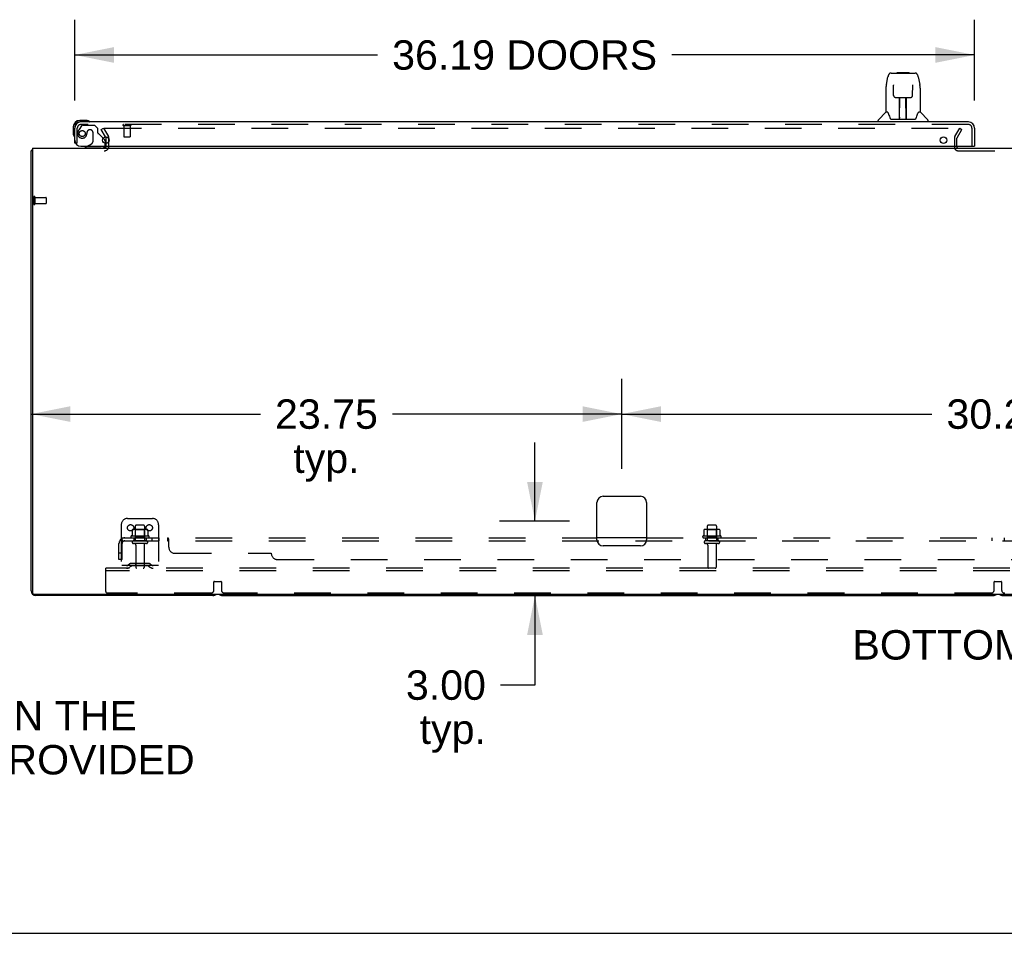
# Model space of a CAD drawing. Header units: inches. Extents: x 0 to 268, y 0 to 174.
# Tile 2 of 77: x 54 to 93, y 0 to 37. Entities that reach past the tile are written whole.
import ezdxf

# ---------------------------------------------------------------- set-up
doc = ezdxf.new("R2010")
doc.units = ezdxf.units.IN
doc.header["$LTSCALE"] = 14.749625
doc.header["$MEASUREMENT"] = 0
doc.linetypes.add('HIDDEN', pattern=[0.2, 0.1, -0.1])
doc.layers.get('0').update_dxf_attribs({"linetype": 'CONTINUOUS'})
for name, color, linetype in [('DEFAULT_2', 8, 'HIDDEN'), ('DIMENSIONS', 7, 'CONTINUOUS'), ('LEFTHAND_DOOR_ASSEMBLY', 7, 'CONTINUOUS'), ('SUBPANEL', 7, 'CONTINUOUS')]:
    doc.layers.add(name, color=color, linetype=linetype)
doc.styles.get("Standard").update_dxf_attribs({"font": 'arial.ttf'})
doc.dimstyles.new('DIMSTYLE_1', dxfattribs={"dimtxt": 1.183125, "dimasz": 1.5775, "dimexe": 0.09, "dimexo": 0.07, "dimgap": 0.0375, "dimtad": 0, "dimtih": 1, "dimtoh": 1, "dimzin": 4, "dimdsep": 46, "dimtxsty": 'Standard', "dimblk": '_FILLED', "dimblk1": '_FILLED', "dimblk2": '_FILLED', "dimcen": 0.09, "dimadec": 3, "dimazin": 1, "dimtfac": 1, "dimtdec": 3, "dimtofl": 0, "dimtmove": 0, "dimatfit": 3, "dimldrblk": '_FILLED', "dimfxl": 0, "dimtolj": 1, "dimtzin": 4, "dimarcsym": 0})

# ---------------------------------------------------------------- blocks, each defined once
blk = doc.blocks.new('_FILLED')
at = {"color": 0, "linetype": 'ByBlock'}
blk.add_solid([(0, 0), (-1, 0.2), (-1, -0.2)], dxfattribs=at)
blk = doc.blocks.new('*D8')
at = {"layer": 'DIMENSIONS', "color": 2, "linetype": 'Continuous'}
for p, q in [((55.908, 33.501), (55.908, 36.757)), ((92.096, 33.501), (92.096, 36.757)), ((55.908, 35.337), (68.089, 35.337)), ((92.096, 35.337), (79.915, 35.337))]:
    blk.add_line(p, q, dxfattribs=at)
at = {"layer": 'DIMENSIONS', "color": 2, "linetype": 'Continuous', "xscale": 1.5775, "yscale": 1.5775, "zscale": 1.5775, "rotation": 180}
blk.add_blockref('_FILLED', (55.908, 35.337), dxfattribs=at)
at = {"layer": 'DIMENSIONS', "color": 2, "linetype": 'Continuous', "xscale": 1.5775, "yscale": 1.5775, "zscale": 1.5775}
blk.add_blockref('_FILLED', (92.096, 35.337), dxfattribs=at)
at = {"layer": 'DIMENSIONS', "color": 2, "linetype": 'Continuous', "insert": (74.002, 35.928), "char_height": 1.18312, "width": 10.64373, "attachment_point": 2, "line_spacing_factor": 0.9}
blk.add_mtext('36.19 DOORS', dxfattribs=at)
blk = doc.blocks.new('*D19')
at = {"layer": 'DIMENSIONS', "color": 2, "linetype": 'Continuous'}
for p, q in [((74.417, 16.585), (74.417, 19.74)), ((75.804, 16.585), (72.997, 16.585)), ((62.574, 13.585), (75.837, 13.585)), ((74.417, 13.585), (74.417, 9.987)), ((74.417, 9.987), (73.037, 9.987))]:
    blk.add_line(p, q, dxfattribs=at)
at = {"layer": 'DIMENSIONS', "color": 2, "linetype": 'Continuous', "xscale": 1.5775, "yscale": 1.5775, "zscale": 1.5775}
for p, rotation in [((74.417, 16.585), 270), ((74.417, 13.585), 90)]:
    blk.add_blockref('_FILLED', p, dxfattribs=dict(at, rotation=rotation))
at = {"layer": 'DIMENSIONS', "color": 2, "linetype": 'Continuous', "insert": (72.445, 10.578), "char_height": 1.1831, "width": 3.21511, "attachment_point": 3, "line_spacing_factor": 0.9}
blk.add_mtext('3.00\\Ptyp.', dxfattribs=at)
blk = doc.blocks.new('*D20')
at = {"layer": 'DIMENSIONS', "color": 2, "linetype": 'Continuous'}
for p, q in [((77.908, 18.689), (77.908, 22.309)), ((108.158, 18.689), (108.158, 22.309)), ((77.908, 20.889), (90.375, 20.889)), ((108.158, 20.889), (95.692, 20.889))]:
    blk.add_line(p, q, dxfattribs=at)
at = {"layer": 'DIMENSIONS', "color": 2, "linetype": 'Continuous', "xscale": 1.5775, "yscale": 1.5775, "zscale": 1.5775, "rotation": 180}
blk.add_blockref('_FILLED', (77.908, 20.889), dxfattribs=at)
at = {"layer": 'DIMENSIONS', "color": 2, "linetype": 'Continuous', "xscale": 1.5775, "yscale": 1.5775, "zscale": 1.5775}
blk.add_blockref('_FILLED', (108.158, 20.889), dxfattribs=at)
at = {"layer": 'DIMENSIONS', "color": 2, "linetype": 'Continuous', "insert": (93.033, 21.481), "char_height": 1.1831, "width": 4.13434, "attachment_point": 2, "line_spacing_factor": 0.9}
blk.add_mtext('30.25', dxfattribs=at)
blk = doc.blocks.new('*D21')
at = {"layer": 'DIMENSIONS', "color": 2, "linetype": 'Continuous'}
for p, q in [((77.908, 18.689), (77.908, 22.309)), ((54.158, 20.889), (63.375, 20.889)), ((77.908, 20.889), (68.692, 20.889))]:
    blk.add_line(p, q, dxfattribs=at)
at = {"layer": 'DIMENSIONS', "color": 2, "linetype": 'Continuous', "xscale": 1.5775, "yscale": 1.5775, "zscale": 1.5775, "rotation": 180}
blk.add_blockref('_FILLED', (54.158, 20.889), dxfattribs=at)
at = {"layer": 'DIMENSIONS', "color": 2, "linetype": 'Continuous', "xscale": 1.5775, "yscale": 1.5775, "zscale": 1.5775}
blk.add_blockref('_FILLED', (77.908, 20.889), dxfattribs=at)
at = {"layer": 'DIMENSIONS', "color": 2, "linetype": 'Continuous', "insert": (66.033, 21.481), "char_height": 1.1831, "width": 4.13434, "attachment_point": 2, "line_spacing_factor": 0.9}
blk.add_mtext('23.75\\Ptyp.', dxfattribs=at)

msp = doc.modelspace()

# ---------------------------------------------------------------- linework, layer by layer
at = {"color": 3, "linetype": 'Continuous'}
for p, q in [((57.151, 32.047), (57.175, 32.006)), ((57.179, 31.783), (57.179, 31.989)), ((54.158, 13.774), (54.158, 31.481)), ((54.21, 31.585), (54.21, 13.697)), ((54.21, 31.585), (131.856, 31.585)), ((77.158, 17.585), (78.658, 17.585)), ((76.908, 15.835), (76.908, 17.335)), ((78.908, 17.335), (78.908, 15.835)), ((78.658, 15.585), (77.158, 15.585)), ((131.796, 13.637), (54.27, 13.637)), ((61.469, 13.585), (54.347, 13.585))]:
    msp.add_line(p, q, dxfattribs=at)
at = {"color": 7, "linetype": 'Continuous'}
for p, q in [((54.21, 31.481), (54.158, 31.481)), ((54.199, 31.513), (54.21, 31.504)), ((61.847, 13.585), (92.844, 13.585)), ((93.222, 13.585), (124.219, 13.585)), ((0, 0), (268.175, 0))]:
    msp.add_line(p, q, dxfattribs=at)
at = {"color": 3, "linetype": 'Continuous'}
for points in [[(54.175, 31.498), (54.173, 31.496), (54.17, 31.495), (54.168, 31.493), (54.165, 31.492), (54.163, 31.49), (54.162, 31.488), (54.16, 31.487), (54.159, 31.485), (54.159, 31.484), (54.158, 31.482), (54.158, 31.481)], [(54.199, 31.513), (54.197, 31.511), (54.195, 31.509), (54.193, 31.507), (54.19, 31.505), (54.187, 31.504), (54.184, 31.502), (54.181, 31.501), (54.175, 31.498)]]:
    msp.add_lwpolyline(points, dxfattribs=at)
for centre, radius, start, end in [((57.146, 31.989), 0.033, 0, 30), ((54.347, 31.396), 0.189, 136.4873, 141.7194), ((57.094, 31.67), 0.085, 270, 355.9511), ((77.158, 17.335), 0.25, 90, 180), ((78.658, 17.335), 0.25, 0, 90), ((77.158, 15.835), 0.25, 180, 270), ((78.658, 15.835), 0.25, 270, 360), ((54.347, 13.774), 0.189, 180, 270), ((54.27, 13.697), 0.06, 180, 270), ((61.469, 13.774), 0.189, 270, 313.513)]:
    msp.add_arc(centre, radius, start, end, dxfattribs=at)
at = {"color": 7, "linetype": 'Continuous'}
for centre, start, end in [((61.847, 13.774), 226.5797, 270), ((92.844, 13.774), 270, 313.4203), ((93.222, 13.774), 226.5797, 270)]:
    msp.add_arc(centre, 0.189, start, end, dxfattribs=at)
at = {"layer": 'DEFAULT_2', "color": 8, "linetype": 'HIDDEN'}
for p, q in [((56.979, 32.345), (57.069, 32.397)), ((57.151, 32.047), (56.979, 32.345)), ((57.069, 32.397), (57.265, 32.058)), ((57.115, 32.397), (91.565, 32.397)), ((91.302, 32.058), (91.498, 32.397)), ((91.392, 32.006), (91.588, 32.345)), ((91.498, 32.397), (91.588, 32.345)), ((57.179, 31.67), (57.179, 31.783)), ((57.283, 31.67), (57.283, 31.989)), ((91.283, 31.989), (91.283, 31.635)), ((91.387, 31.637), (91.387, 31.989)), ((91.437, 31.481), (94.629, 31.481)), ((54.262, 29.623), (54.262, 29.339)), ((54.305, 29.623), (54.305, 29.339)), ((54.305, 29.605), (54.752, 29.605)), ((54.305, 29.357), (54.752, 29.357)), ((54.762, 29.595), (54.762, 29.367)), ((58.033, 16.689), (59.033, 16.689)), ((57.783, 16.439), (57.783, 14.689)), ((58.789, 16.25), (58.278, 16.25)), ((58.35, 16.23), (58.33, 16.25)), ((58.346, 16.384), (58.346, 15.789)), ((58.691, 16.414), (58.376, 16.414)), ((58.717, 16.23), (58.737, 16.25)), ((58.721, 16.384), (58.721, 15.789)), ((59.283, 16.439), (59.283, 14.689)), ((81.789, 16.25), (81.278, 16.25)), ((81.35, 16.23), (81.33, 16.25)), ((81.346, 16.384), (81.346, 15.789)), ((81.691, 16.414), (81.376, 16.414)), ((81.717, 16.23), (81.737, 16.25)), ((81.721, 16.384), (81.721, 15.789)), ((58.889, 15.984), (58.177, 15.984)), ((58.199, 15.914), (58.867, 15.914)), ((58.214, 16.229), (58.214, 16.01)), ((58.35, 15.934), (58.33, 15.914)), ((58.35, 15.934), (58.35, 16.23)), ((58.717, 16.23), (58.35, 16.23)), ((58.717, 15.934), (58.35, 15.934)), ((58.717, 15.934), (58.717, 16.23)), ((58.717, 15.934), (58.737, 15.914)), ((58.852, 16.229), (58.852, 16.01)), ((81.889, 15.984), (81.177, 15.984)), ((81.199, 15.914), (81.867, 15.914)), ((81.214, 16.229), (81.214, 16.01)), ((81.35, 15.934), (81.33, 15.914)), ((81.35, 15.934), (81.35, 16.23)), ((81.717, 16.23), (81.35, 16.23)), ((81.717, 15.934), (81.35, 15.934)), ((81.717, 15.934), (81.717, 16.23)), ((81.717, 15.934), (81.737, 15.914)), ((81.852, 16.229), (81.852, 16.01)), ((58.791, 15.789), (58.276, 15.789)), ((58.791, 15.679), (58.276, 15.679)), ((58.368, 15.616), (58.368, 14.719)), ((58.698, 15.616), (58.698, 14.719)), ((81.791, 15.789), (81.276, 15.789)), ((81.791, 15.679), (81.276, 15.679)), ((81.368, 15.616), (81.368, 14.719)), ((81.698, 15.616), (81.698, 14.719)), ((57.158, 14.585), (57.158, 14.689)), ((128.908, 14.689), (57.158, 14.689)), ((59.283, 14.793), (57.783, 14.793)), ((58.126, 14.861), (58.058, 14.812)), ((58.187, 14.777), (58.119, 14.728)), ((58.874, 14.883), (58.193, 14.883)), ((58.874, 14.779), (58.193, 14.779)), ((58.358, 14.883), (58.358, 14.779)), ((58.708, 14.883), (58.708, 14.779)), ((58.88, 14.777), (58.948, 14.728)), ((58.94, 14.861), (59.008, 14.812)), ((57.158, 13.751), (57.158, 14.585)), ((128.908, 14.585), (57.158, 14.585)), ((61.508, 13.814), (61.508, 14.139)), ((61.528, 14.159), (61.788, 14.159)), ((61.808, 14.139), (61.808, 13.814)), ((92.883, 13.814), (92.883, 14.139)), ((92.903, 14.159), (93.163, 14.159)), ((93.183, 14.139), (93.183, 13.814)), ((61.383, 13.689), (57.221, 13.689)), ((92.758, 13.689), (61.933, 13.689))]:
    msp.add_line(p, q, dxfattribs=at)
for points in [[(57.095, 32.38), (57.095, 32.382), (57.095, 32.384), (57.096, 32.386), (57.097, 32.387), (57.098, 32.389), (57.099, 32.391), (57.101, 32.392), (57.102, 32.394), (57.104, 32.395), (57.106, 32.396), (57.108, 32.396), (57.11, 32.397), (57.113, 32.397), (57.115, 32.397)], [(57.097, 32.372), (57.096, 32.374), (57.095, 32.376), (57.095, 32.378), (57.095, 32.38), (57.095, 32.38)], [(58.22, 16.238), (58.219, 16.237), (58.218, 16.236), (58.216, 16.235), (58.216, 16.233), (58.215, 16.232), (58.215, 16.23), (58.214, 16.229)], [(58.846, 16.238), (58.848, 16.237), (58.849, 16.236), (58.85, 16.235), (58.851, 16.233), (58.852, 16.232), (58.852, 16.23), (58.852, 16.229)], [(81.22, 16.238), (81.219, 16.237), (81.218, 16.236), (81.216, 16.235), (81.216, 16.233), (81.215, 16.232), (81.215, 16.23), (81.214, 16.229)], [(81.846, 16.238), (81.848, 16.237), (81.849, 16.236), (81.85, 16.235), (81.851, 16.233), (81.852, 16.232), (81.852, 16.23), (81.852, 16.229)], [(58.214, 16.01), (58.214, 16.009), (58.214, 16.008), (58.214, 16.007), (58.213, 16.006), (58.213, 16.005), (58.213, 16.005), (58.212, 16.004), (58.212, 16.004), (58.212, 16.004), (58.211, 16.003), (58.211, 16.003), (58.211, 16.003), (58.21, 16.002), (58.21, 16.002), (58.21, 16.002), (58.21, 16.002), (58.209, 16.002), (58.209, 16.002)], [(58.857, 16.002), (58.857, 16.002), (58.857, 16.002), (58.857, 16.002), (58.856, 16.002), (58.856, 16.002), (58.856, 16.003), (58.856, 16.003), (58.855, 16.003), (58.855, 16.004), (58.855, 16.004), (58.854, 16.004), (58.854, 16.005), (58.853, 16.005), (58.853, 16.006), (58.853, 16.007), (58.852, 16.008), (58.852, 16.009), (58.852, 16.01)], [(81.214, 16.01), (81.214, 16.009), (81.214, 16.008), (81.214, 16.007), (81.213, 16.006), (81.213, 16.005), (81.213, 16.005), (81.212, 16.004), (81.212, 16.004), (81.212, 16.004), (81.211, 16.003), (81.211, 16.003), (81.211, 16.003), (81.21, 16.002), (81.21, 16.002), (81.21, 16.002), (81.21, 16.002), (81.209, 16.002), (81.209, 16.002)], [(81.857, 16.002), (81.857, 16.002), (81.857, 16.002), (81.857, 16.002), (81.856, 16.002), (81.856, 16.002), (81.856, 16.003), (81.856, 16.003), (81.855, 16.003), (81.855, 16.004), (81.855, 16.004), (81.854, 16.004), (81.854, 16.005), (81.853, 16.005), (81.853, 16.006), (81.853, 16.007), (81.852, 16.008), (81.852, 16.009), (81.852, 16.01)]]:
    msp.add_lwpolyline(points, dxfattribs=at)
for centre in [(58.158, 16.314), (58.908, 16.314)]:
    msp.add_circle(centre, 0.128, dxfattribs=at)
for centre, radius, start, end in [((57.146, 31.989), 0.137, 0, 30), ((91.42, 31.989), 0.137, 150, 180), ((91.42, 31.989), 0.033, 150, 180), ((57.094, 31.67), 0.189, 270, 360), ((57.094, 31.67), 0.085, 355.9511, 360), ((91.437, 31.635), 0.154, 180, 270), ((91.437, 31.635), 0.05, 180, 270), ((54.284, 29.623), 0.0215, 0, 180), ((54.284, 29.339), 0.0215, 180, 360), ((54.752, 29.595), 0.01, 0, 90), ((54.752, 29.367), 0.01, 270, 360), ((58.033, 16.439), 0.25, 90, 180), ((59.033, 16.439), 0.25, 0, 90), ((58.278, 16.109), 0.141, 90, 113.95), ((58.376, 16.384), 0.03, 90, 180), ((58.691, 16.384), 0.03, 0, 90), ((58.789, 16.109), 0.141, 66.05, 90), ((81.278, 16.109), 0.141, 90, 113.95), ((81.376, 16.384), 0.03, 90, 180), ((81.691, 16.384), 0.03, 0, 90), ((81.789, 16.109), 0.141, 66.05, 90), ((58.199, 15.952), 0.0384, 124.4497, 270), ((58.533, 15.384), 0.698, 117.6814, 120.6631), ((58.533, 15.384), 0.698, 59.3369, 62.3186), ((58.867, 15.952), 0.0384, 270, 55.5503), ((81.199, 15.952), 0.0384, 124.4497, 270), ((81.533, 15.384), 0.698, 117.6814, 120.6631), ((81.533, 15.384), 0.698, 59.3369, 62.3186), ((81.867, 15.952), 0.0384, 270, 55.5503), ((58.276, 15.734), 0.055, 90, 270), ((58.306, 15.616), 0.0625, 0, 90), ((58.761, 15.616), 0.0625, 90, 180), ((58.791, 15.734), 0.055, 270, 90), ((81.276, 15.734), 0.055, 90, 270), ((81.306, 15.616), 0.0625, 0, 90), ((81.761, 15.616), 0.0625, 90, 180), ((81.791, 15.734), 0.055, 270, 90), ((57.997, 14.897), 0.104, 270, 305.7539), ((57.997, 14.897), 0.208, 270, 305.7539), ((58.193, 14.769), 0.114, 90, 125.7539), ((58.193, 14.769), 0.01, 90, 125.7539), ((58.398, 14.719), 0.03, 180, 270), ((58.668, 14.719), 0.03, 270, 360), ((58.874, 14.769), 0.114, 54.2461, 90), ((58.874, 14.769), 0.01, 54.2461, 90), ((59.069, 14.897), 0.208, 234.2461, 270), ((59.069, 14.897), 0.104, 234.2461, 270), ((81.398, 14.719), 0.03, 180, 270), ((81.668, 14.719), 0.03, 270, 360), ((61.528, 14.139), 0.02, 90, 180), ((61.788, 14.139), 0.02, 0, 90), ((92.903, 14.139), 0.02, 90, 180), ((93.163, 14.139), 0.02, 0, 90), ((57.221, 13.751), 0.0625, 180, 270), ((61.383, 13.814), 0.125, 270, 360), ((61.933, 13.814), 0.125, 180, 270), ((92.758, 13.814), 0.125, 270, 360), ((93.308, 13.814), 0.125, 180, 270)]:
    msp.add_arc(centre, radius, start, end, dxfattribs=at)
at = {"layer": 'LEFTHAND_DOOR_ASSEMBLY', "color": 7, "linetype": 'Continuous'}
for p, q in [((88.547, 34.151), (88.612, 34.457)), ((88.736, 34.611), (89.62, 34.611)), ((88.823, 34.611), (88.821, 34.611)), ((88.983, 34.631), (88.963, 34.611)), ((88.983, 34.631), (89.459, 34.631)), ((89.459, 34.631), (89.479, 34.611)), ((89.62, 34.611), (89.706, 34.611)), ((89.83, 34.457), (89.895, 34.151)), ((88.833, 34.137), (88.833, 34.134)), ((88.833, 34.134), (88.833, 34.131)), ((88.833, 34.131), (88.833, 34.126)), ((88.833, 34.126), (88.833, 34.119)), ((88.836, 33.988), (88.833, 34.119)), ((89.601, 33.705), (89.608, 34.118)), ((89.608, 34.126), (89.609, 34.131)), ((89.608, 34.118), (89.608, 34.126)), ((89.9, 34.121), (89.895, 34.151)), ((88.532, 34.008), (88.532, 33.037)), ((88.841, 33.705), (88.836, 33.988)), ((88.841, 33.705), (88.842, 33.692)), ((89.91, 34.008), (89.91, 33.037)), ((88.921, 33.627), (89.041, 33.627)), ((89.072, 32.781), (89.086, 33.628)), ((89.077, 33.628), (89.365, 33.628)), ((89.079, 33.212), (89.079, 33.628)), ((89.082, 33.403), (89.079, 33.403)), ((89.082, 33.391), (89.079, 33.391)), ((89.347, 32.761), (89.332, 33.628)), ((89.363, 33.403), (89.336, 33.403)), ((89.363, 33.391), (89.336, 33.391)), ((89.363, 32.761), (89.363, 33.628)), ((89.401, 33.627), (89.521, 33.627)), ((88.526, 33.031), (88.228, 32.733)), ((88.605, 33.037), (88.532, 33.037)), ((88.601, 33.037), (88.607, 33.026)), ((88.668, 32.872), (88.682, 32.825)), ((89.34, 33.163), (89.363, 33.163)), ((89.363, 33.159), (89.34, 33.159)), ((89.834, 33.026), (89.839, 33.035)), ((89.91, 33.037), (89.837, 33.037)), ((89.916, 33.031), (90.213, 32.733)), ((56.368, 32.703), (56.111, 32.703)), ((56.155, 32.643), (56.111, 32.643)), ((56.406, 32.7), (56.368, 32.703)), ((56.503, 32.656), (56.497, 32.658)), ((88.217, 32.643), (88.217, 32.705)), ((88.682, 32.825), (88.685, 32.816)), ((88.735, 32.761), (89.707, 32.761)), ((89.072, 32.833), (89.072, 32.807)), ((89.079, 32.761), (89.079, 32.765)), ((89.346, 32.807), (89.346, 32.833)), ((89.756, 32.815), (89.759, 32.825)), ((90.225, 32.643), (90.225, 32.705)), ((55.848, 32.44), (55.848, 32.183)), ((55.848, 32.183), (55.851, 32.146)), ((55.893, 32.055), (55.895, 32.048)), ((57.051, 31.992), (57.108, 31.935)), ((57.137, 31.864), (57.137, 31.783)), ((56.419, 31.664), (56.35, 31.624)), ((56.35, 31.585), (56.35, 31.624)), ((92.076, 31.664), (92.096, 31.664))]:
    msp.add_line(p, q, dxfattribs=at)
at = {"layer": 'LEFTHAND_DOOR_ASSEMBLY', "color": 8, "linetype": 'HIDDEN'}
for p, q in [((56.188, 32.484), (56.087, 32.34)), ((91.849, 32.539), (56.155, 32.539)), ((56.253, 32.518), (56.704, 32.518)), ((56.83, 32.392), (56.704, 32.518)), ((57.87, 32.496), (58.154, 32.496)), ((57.888, 32.496), (57.888, 32.049)), ((58.136, 32.496), (58.136, 32.049)), ((56.012, 31.789), (56.012, 32.396)), ((56.409, 32.228), (56.409, 32.239)), ((56.54, 32.326), (56.507, 32.326)), ((56.638, 32.228), (56.638, 31.848)), ((56.83, 32.392), (56.83, 32.213)), ((57.051, 31.992), (56.889, 32.154)), ((91.992, 31.664), (91.992, 32.396)), ((56.012, 31.789), (55.908, 31.789)), ((56.419, 31.664), (56.588, 31.762)), ((57.137, 31.783), (57.137, 31.742)), ((57.898, 32.039), (58.126, 32.039)), ((56.98, 31.585), (56.35, 31.585))]:
    msp.add_line(p, q, dxfattribs=at)
at = {"layer": 'LEFTHAND_DOOR_ASSEMBLY', "color": 3, "linetype": 'Continuous'}
for p, q in [((91.849, 32.643), (56.155, 32.643)), ((55.908, 31.789), (55.908, 32.396)), ((92.096, 32.396), (92.096, 31.664)), ((56.158, 31.664), (92.076, 31.664))]:
    msp.add_line(p, q, dxfattribs=at)
at = {"layer": 'LEFTHAND_DOOR_ASSEMBLY', "color": 7, "linetype": 'Continuous'}
for points in [[(88.736, 34.611), (88.733, 34.611), (88.719, 34.61), (88.706, 34.606), (88.694, 34.601), (88.683, 34.595), (88.672, 34.587), (88.663, 34.578), (88.655, 34.568), (88.648, 34.557), (88.642, 34.546), (88.636, 34.534), (88.63, 34.52), (88.625, 34.505), (88.62, 34.488), (88.615, 34.47), (88.612, 34.457)], [(89.83, 34.457), (89.827, 34.47), (89.822, 34.489), (89.817, 34.505), (89.812, 34.52), (89.806, 34.534), (89.8, 34.546), (89.793, 34.558), (89.786, 34.568), (89.778, 34.578), (89.769, 34.587), (89.758, 34.595), (89.747, 34.602), (89.734, 34.607), (89.721, 34.61), (89.708, 34.611), (89.706, 34.611)], [(88.547, 34.151), (88.541, 34.121), (88.536, 34.081), (88.533, 34.041), (88.532, 34.008)], [(88.833, 34.14), (88.833, 34.14), (88.833, 34.14), (88.833, 34.14), (88.833, 34.14), (88.833, 34.139), (88.833, 34.138), (88.833, 34.137)], [(89.609, 34.131), (89.609, 34.134), (89.609, 34.136), (89.609, 34.137), (89.609, 34.138), (89.609, 34.139), (89.609, 34.14), (89.609, 34.14)], [(89.91, 34.008), (89.909, 34.042), (89.906, 34.081), (89.9, 34.121)], [(88.842, 33.692), (88.845, 33.679), (88.851, 33.668), (88.858, 33.657), (88.867, 33.648), (88.877, 33.64), (88.888, 33.634), (88.899, 33.63), (88.911, 33.628), (88.92, 33.627)], [(89.522, 33.627), (89.532, 33.628), (89.544, 33.63), (89.555, 33.635), (89.566, 33.641), (89.576, 33.649), (89.584, 33.658), (89.591, 33.669), (89.597, 33.68), (89.6, 33.693), (89.601, 33.705)], [(89.041, 33.627), (89.045, 33.627), (89.053, 33.627), (89.062, 33.628)], [(89.062, 33.628), (89.07, 33.628), (89.077, 33.628)], [(89.365, 33.628), (89.373, 33.628), (89.381, 33.628)], [(89.381, 33.628), (89.389, 33.627), (89.397, 33.627), (89.401, 33.627)], [(88.607, 33.026), (88.621, 32.998), (88.636, 32.962), (88.652, 32.92), (88.668, 32.872)], [(89.759, 32.825), (89.774, 32.871), (89.789, 32.918), (89.805, 32.961), (89.82, 32.997), (89.834, 33.026)], [(88.685, 32.816), (88.69, 32.803), (88.695, 32.793), (88.7, 32.784)], [(88.7, 32.784), (88.705, 32.777), (88.711, 32.771), (88.717, 32.766), (88.725, 32.763), (88.732, 32.761), (88.735, 32.761)], [(89.707, 32.761), (89.709, 32.761), (89.716, 32.762), (89.724, 32.766), (89.73, 32.771), (89.736, 32.777), (89.742, 32.784)], [(89.742, 32.784), (89.747, 32.792), (89.752, 32.803), (89.756, 32.815)]]:
    msp.add_lwpolyline(points, dxfattribs=at)
at = {"layer": 'LEFTHAND_DOOR_ASSEMBLY', "color": 8, "linetype": 'HIDDEN'}
msp.add_circle((56.212, 32.176), 0.12, dxfattribs=at)
at = {"layer": 'LEFTHAND_DOOR_ASSEMBLY', "color": 3, "linetype": 'Continuous'}
for centre in [(57.158, 31.914), (90.846, 31.914)]:
    msp.add_circle(centre, 0.133, dxfattribs=at)
at = {"layer": 'LEFTHAND_DOOR_ASSEMBLY', "color": 7, "linetype": 'Continuous'}
for centre, radius, start, end in [((88.54, 33.017), 0.0197, 97.5, 135), ((89.902, 33.017), 0.0197, 45, 82.5), ((56.111, 32.44), 0.263, 90, 180), ((56.111, 32.44), 0.203, 90, 180), ((56.368, 32.453), 0.25, 59.1101, 90), ((56.488, 32.658), 0.015, 270, 353.6204), ((56.488, 32.654), 0.015, 6.3796, 59.1101), ((88.256, 32.705), 0.0394, 135, 180), ((89.091, 32.781), 0.0197, 179, 269.9232), ((89.327, 32.781), 0.0197, 270.0771, 1), ((90.185, 32.705), 0.0394, 0, 45), ((56.098, 32.183), 0.25, 180, 210.8899), ((55.897, 32.063), 0.015, 210.8899, 263.6204), ((55.893, 32.063), 0.015, 276.3796, 360), ((57.037, 31.864), 0.1, 0, 45), ((56.98, 31.742), 0.157, 270, 330.1697)]:
    msp.add_arc(centre, radius, start, end, dxfattribs=at)
at = {"layer": 'LEFTHAND_DOOR_ASSEMBLY', "color": 3, "linetype": 'Continuous'}
for centre, radius, start, end in [((56.155, 32.396), 0.246, 90, 180), ((91.849, 32.396), 0.246, 0, 90), ((56.158, 31.914), 0.25, 180, 270)]:
    msp.add_arc(centre, radius, start, end, dxfattribs=at)
at = {"layer": 'LEFTHAND_DOOR_ASSEMBLY', "color": 8, "linetype": 'HIDDEN'}
for centre, radius, start, end in [((56.155, 32.396), 0.142, 90, 180), ((56.253, 32.439), 0.079, 90, 144.9), ((57.87, 32.517), 0.0215, 90, 270), ((58.154, 32.517), 0.0215, 270, 90), ((91.849, 32.396), 0.142, 0, 90), ((56.212, 32.176), 0.187, 163.1561, 342.1518), ((56.402, 32.118), 0.386, 144.9, 163.1561), ((56.016, 32.239), 0.393, 342.0702, 358.3395), ((56.507, 32.228), 0.098, 90, 180), ((56.54, 32.228), 0.098, 0, 90), ((56.869, 32.213), 0.039, 180, 248.3904), ((56.818, 32.084), 0.1, 45, 68.3904), ((56.538, 31.848), 0.1, 300.092, 360), ((56.98, 31.742), 0.157, 330.1697, 360), ((57.898, 32.049), 0.01, 180, 270), ((58.126, 32.049), 0.01, 270, 360)]:
    msp.add_arc(centre, radius, start, end, dxfattribs=at)
at = {"layer": 'LEFTHAND_DOOR_ASSEMBLY', "color": 7, "linetype": 'Continuous'}
for centre, major_axis, start_param, end_param in [((89.071, 32.8), (0.0394, 0), -1.369355, -1.264777), ((89.347, 32.8), (0, 0.0394), -3.447611, -3.141593)]:
    msp.add_ellipse(centre, major_axis=major_axis, ratio=1, start_param=start_param, end_param=end_param, dxfattribs=at)
at = {"layer": 'SUBPANEL', "color": 8, "linetype": 'HIDDEN'}
for p, q in [((57.776, 15.86), (57.855, 15.763)), ((57.815, 15.789), (57.815, 15.914)), ((57.815, 15.914), (76.908, 15.914)), ((58.283, 15.914), (58.283, 15.789)), ((58.783, 15.914), (58.783, 15.789)), ((59.012, 15.914), (59.012, 15.789)), ((59.293, 15.914), (59.293, 15.789)), ((59.654, 15.789), (59.654, 15.914)), ((59.69, 15.539), (59.69, 15.86)), ((78.908, 15.914), (107.158, 15.914)), ((81.283, 15.789), (81.283, 15.914)), ((81.783, 15.789), (81.783, 15.914)), ((92.783, 15.914), (92.783, 15.789)), ((93.283, 15.914), (93.283, 15.789)), ((57.69, 15.039), (57.69, 15.677)), ((57.815, 15.789), (128.252, 15.789)), ((57.815, 15.039), (57.815, 15.677)), ((59.671, 15.773), (59.67, 15.775)), ((57.815, 15.289), (57.69, 15.289)), ((59.94, 15.289), (63.815, 15.289)), ((57.815, 15.039), (57.69, 15.039)), ((64.065, 15.039), (122.002, 15.039))]:
    msp.add_line(p, q, dxfattribs=at)
at = {"layer": 'SUBPANEL', "color": 3, "linetype": 'Continuous'}
msp.add_line((78.908, 15.914), (76.908, 15.914), dxfattribs=at)
at = {"layer": 'SUBPANEL', "color": 8, "linetype": 'HIDDEN'}
for points in [[(57.776, 15.86), (57.778, 15.862), (57.781, 15.865), (57.783, 15.868), (57.785, 15.871), (57.787, 15.875), (57.789, 15.879), (57.791, 15.883), (57.794, 15.891)], [(57.794, 15.891), (57.796, 15.895), (57.797, 15.898), (57.799, 15.901), (57.801, 15.904), (57.803, 15.907), (57.805, 15.909), (57.807, 15.911), (57.809, 15.913), (57.811, 15.913), (57.813, 15.914), (57.815, 15.914)], [(57.814, 15.848), (57.814, 15.848), (57.814, 15.849)], [(57.814, 15.849), (57.814, 15.848), (57.814, 15.848), (57.814, 15.848), (57.815, 15.847), (57.815, 15.847), (57.815, 15.846), (57.815, 15.846)], [(57.838, 15.785), (57.838, 15.785), (57.838, 15.785), (57.837, 15.785), (57.837, 15.785), (57.837, 15.785), (57.837, 15.786), (57.837, 15.786), (57.836, 15.787), (57.836, 15.787), (57.836, 15.788), (57.835, 15.789), (57.835, 15.789), (57.835, 15.79), (57.834, 15.791), (57.834, 15.791), (57.833, 15.792), (57.833, 15.793), (57.833, 15.793), (57.832, 15.794), (57.832, 15.795), (57.832, 15.796), (57.831, 15.796), (57.831, 15.797), (57.83, 15.798), (57.83, 15.799), (57.83, 15.799), (57.829, 15.8), (57.829, 15.801), (57.828, 15.802), (57.828, 15.803), (57.828, 15.804), (57.827, 15.805), (57.827, 15.806), (57.827, 15.807), (57.826, 15.808), (57.826, 15.809), (57.825, 15.81), (57.825, 15.811), (57.825, 15.812), (57.824, 15.813), (57.824, 15.814), (57.823, 15.815), (57.823, 15.816), (57.823, 15.817), (57.822, 15.818), (57.822, 15.819), (57.822, 15.82), (57.821, 15.821), (57.821, 15.822), (57.821, 15.823), (57.82, 15.824), (57.82, 15.825), (57.82, 15.826), (57.819, 15.827), (57.819, 15.828), (57.819, 15.829), (57.818, 15.83), (57.818, 15.831), (57.818, 15.832), (57.818, 15.833), (57.817, 15.834), (57.817, 15.835), (57.817, 15.836), (57.817, 15.837), (57.816, 15.838), (57.816, 15.838), (57.816, 15.839), (57.816, 15.84), (57.816, 15.841), (57.815, 15.842), (57.815, 15.843), (57.815, 15.844), (57.815, 15.844), (57.815, 15.845), (57.815, 15.846), (57.815, 15.847), (57.815, 15.847), (57.815, 15.848), (57.814, 15.848), (57.814, 15.848)], [(59.669, 15.901), (59.667, 15.904), (59.665, 15.907), (59.663, 15.909), (59.661, 15.911), (59.659, 15.913), (59.657, 15.913), (59.656, 15.914), (59.654, 15.914)], [(59.665, 15.907), (59.663, 15.909), (59.661, 15.911), (59.659, 15.913), (59.657, 15.913), (59.656, 15.914), (59.654, 15.914)], [(59.673, 15.895), (59.671, 15.898), (59.669, 15.901), (59.667, 15.904)], [(59.679, 15.879), (59.676, 15.887), (59.674, 15.891), (59.673, 15.895)], [(59.69, 15.86), (59.688, 15.862), (59.686, 15.865), (59.684, 15.868), (59.683, 15.871), (59.681, 15.875), (59.679, 15.879)], [(59.688, 15.862), (59.686, 15.865), (59.684, 15.868)], [(57.842, 15.771), (57.838, 15.775), (57.836, 15.777), (57.833, 15.779), (57.831, 15.781), (57.828, 15.783), (57.826, 15.785), (57.823, 15.786), (57.821, 15.787), (57.818, 15.788), (57.816, 15.789), (57.815, 15.789)], [(57.835, 15.789), (57.835, 15.788), (57.835, 15.788), (57.836, 15.787), (57.836, 15.787), (57.837, 15.786), (57.837, 15.786), (57.837, 15.785), (57.837, 15.785), (57.837, 15.785), (57.838, 15.785)], [(57.855, 15.763), (57.855, 15.763), (57.854, 15.763), (57.853, 15.763), (57.852, 15.763), (57.851, 15.764), (57.849, 15.765), (57.848, 15.766), (57.846, 15.767), (57.844, 15.769), (57.842, 15.771)], [(59.67, 15.775), (59.667, 15.779), (59.665, 15.781), (59.664, 15.783), (59.662, 15.785), (59.661, 15.786), (59.659, 15.787), (59.657, 15.788), (59.656, 15.789), (59.654, 15.789)], [(59.664, 15.783), (59.662, 15.785), (59.661, 15.786), (59.659, 15.787), (59.657, 15.788), (59.656, 15.789), (59.654, 15.789)], [(59.69, 15.763), (59.688, 15.763), (59.686, 15.763), (59.684, 15.763), (59.682, 15.763), (59.68, 15.764), (59.679, 15.765), (59.677, 15.766), (59.675, 15.767), (59.674, 15.769), (59.673, 15.771), (59.671, 15.773)], [(59.682, 15.763), (59.68, 15.764), (59.679, 15.765), (59.677, 15.766), (59.675, 15.767), (59.674, 15.769), (59.673, 15.771)], [(59.69, 15.763), (59.688, 15.763), (59.686, 15.763), (59.684, 15.763)]]:
    msp.add_lwpolyline(points, dxfattribs=at)
for centre, radius, start, end in [((57.927, 15.677), 0.237, 90, 180), ((57.927, 15.677), 0.112, 90, 180), ((59.94, 15.539), 0.25, 180, 270), ((64.065, 15.289), 0.25, 180, 270)]:
    msp.add_arc(centre, radius, start, end, dxfattribs=at)

# ---------------------------------------------------------------- texts
at = {"layer": 'DIMENSIONS', "color": 2, "linetype": 'Continuous', "char_height": 1.18312, "attachment_point": 2, "line_spacing_factor": 0.9}
for s, insert, width in [('BOTTOM VIEW', (93.06, 12.197), 11.72569), ('WASH SYSTEM 2" SQUARE DRAIN HOLES IN THE\\PBOTTOM WITH UL APPROVED HOLE SEALS PROVIDED', (38.833, 9.35), 43.71845)]:
    msp.add_mtext(s, dxfattribs=dict(at, insert=insert, width=width))

# ---------------------------------------------------------------- dimensions: what is measured, and where the dimension line sits
at = {"layer": 'DIMENSIONS', "color": 2, "linetype": 'Continuous'}
for base, p1, p2, angle, text, picture, middle in [((55.908, 35.337), (92.096, 33.431), (55.908, 33.431), 180, '<> DOORS', '*D8', (74.002, 35.337)), ((74.417, 16.585), (62.504, 13.585), (72.927, 16.585), 90, '<>\\Ptyp.', '*D19', (70.837, 9.1))]:
    dim = msp.add_linear_dim(base=base, p1=p1, p2=p2, angle=angle, text=text, dimstyle='DIMSTYLE_1', dxfattribs=at)
    dim.commit()
    dim.dimension.update_dxf_attribs({"geometry": picture, "text_midpoint": middle, "dimtype": 160})
dim = msp.add_linear_dim(base=(77.908, 20.889), p1=(54.158, 31.391), p2=(77.908, 18.619), text='<>\\Ptyp.', dimstyle='DIMSTYLE_1', dxfattribs=at)
dim.commit()
dim.dimension.update_dxf_attribs({"geometry": '*D21', "text_midpoint": (66.033, 20.002), "dimtype": 160})
dim = msp.add_linear_dim(base=(108.158, 20.889), p1=(77.908, 18.619), p2=(108.158, 18.619), dimstyle='DIMSTYLE_1', dxfattribs=at)
dim.commit()
dim.dimension.update_dxf_attribs({"geometry": '*D20', "text_midpoint": (93.035, 20.883), "dimtype": 160})

doc.saveas('drawing.dxf')
